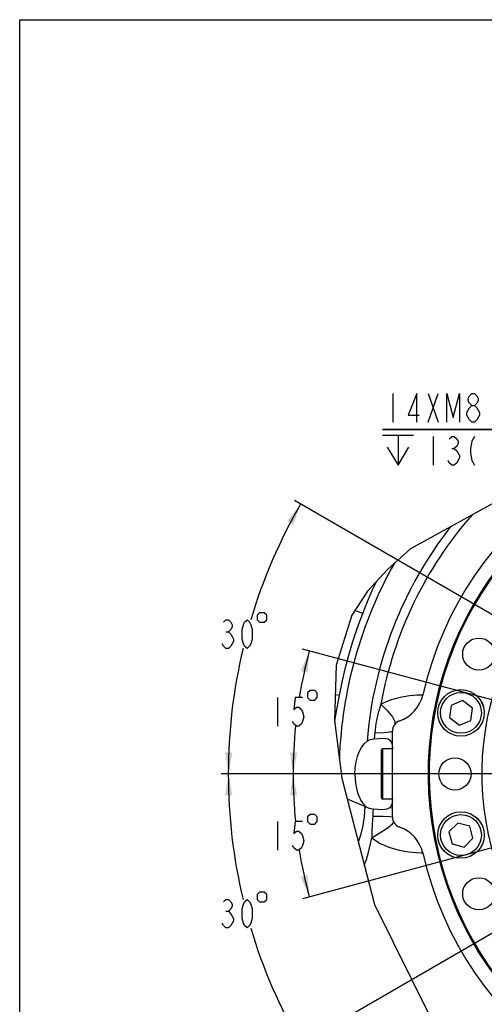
# Model space of a CAD drawing. Header units: millimetres. Extents: x 0 to 559, y 0 to 432.
# Tile 2 of 4: x 0 to 130, y 157 to 432. Entities that reach past the tile are written whole.
import ezdxf

# ---------------------------------------------------------------- set-up
doc = ezdxf.new("R2010")
doc.units = ezdxf.units.MM
doc.header["$LTSCALE"] = 30.734
doc.linetypes.add('CENTER', pattern=[0.6, 0.375, -0.075, 0.075, -0.075])
doc.layers.get('0').update_dxf_attribs({"linetype": 'CONTINUOUS'})
for name, color, linetype in [('304103000081DXF_CONTINUOUS_LINE', 7, 'CONTINUOUS'), ('304104000541_DXF_AXIS', 7, 'CONTINUOUS'), ('304104000541DXF_CONTINUOUS_LINE', 7, 'CONTINUOUS'), ('304301000002DXF_CONTINUOUS_LINE', 7, 'CONTINUOUS'), ('501023000260DXF_CONTINUOUS_LINE', 7, 'CONTINUOUS'), ('604006000004DXF_CONTINUOUS_LINE', 7, 'CONTINUOUS'), ('626001000001DXF_CONTINUOUS_LINE', 7, 'CONTINUOUS'), ('末端法兰_DXF_DIMENSION', 7, 'CONTINUOUS'), ('末端法兰_DXF_FORMAT', 7, 'CONTINUOUS')]:
    doc.layers.add(name, color=color, linetype=linetype)
doc.styles.get("Standard").update_dxf_attribs({"font": 'txt', "width": 0.7})
doc.dimstyles.new('DIMSTYLE_1', dxfattribs={"dimtxt": 8, "dimasz": 6, "dimexe": 2, "dimexo": 0, "dimgap": 4, "dimtad": 0, "dimtih": 1, "dimtoh": 1, "dimdec": 1, "dimdsep": 46, "dimtxsty": 'Standard', "dimblk": '_FILLED', "dimblk1": '_FILLED', "dimblk2": '_FILLED', "dimcen": 0.09, "dimclrt": 5, "dimazin": 2, "dimtp": 0.5, "dimtm": 0.5, "dimtfac": 1, "dimtdec": 65535, "dimtofl": 0, "dimtmove": 0, "dimatfit": 3, "dimldrblk": '_FILLED', "dimfxl": 0, "dimtolj": 1, "dimarcsym": 0})
doc.dimstyles.new('DIMSTYLE_2', dxfattribs={"dimtxt": 8, "dimasz": 6, "dimexe": 2, "dimexo": 0, "dimtad": 1, "dimdsep": 46, "dimtxsty": 'Standard', "dimblk": '_FILLED', "dimblk1": '_FILLED', "dimblk2": '_FILLED', "dimcen": 0.09, "dimclrt": 5, "dimazin": 2, "dimtp": 0.2, "dimtm": 0.2, "dimtfac": 1, "dimtmove": 0, "dimatfit": 2, "dimldrblk": '_FILLED', "dimfxl": 0, "dimtolj": 1, "dimarcsym": 0})

# ---------------------------------------------------------------- blocks, each defined once
blk = doc.blocks.new('_FILLED')
at = {"color": 0, "linetype": 'ByBlock'}
blk.add_solid([(0, 0), (-1, 0.167), (-1, -0.167)], dxfattribs=at)
blk = doc.blocks.new('*D4')
at = {"layer": '末端法兰_DXF_DIMENSION', "color": 2, "linetype": 'Continuous'}
for p, q in [((152.38, 317.31), (101.45, 317.31)), ((101.45, 317.31), (150.38, 317.31)), ((194.97, 274.12), (152.38, 317.31)), ((192.16, 276.97), (192.16, 276.97)), ((192.16, 276.97), (194.97, 274.12)), ((197.78, 271.27), (194.97, 274.12)), ((194.97, 274.12), (202.69, 266.29)), ((197.78, 271.27), (197.78, 271.27))]:
    blk.add_line(p, q, dxfattribs=at)
at = {"layer": '末端法兰_DXF_DIMENSION', "color": 2, "linetype": 'Continuous', "xscale": 6, "yscale": 6, "zscale": 6}
for p, rotation in [((192.16, 276.97), 314.594062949), ((197.78, 271.27), 134.594062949)]:
    blk.add_blockref('_FILLED', p, dxfattribs=dict(at, rotation=rotation))
blk = doc.blocks.new('*D7')
at = {"layer": '末端法兰_DXF_DIMENSION', "color": 2, "linetype": 'Continuous'}
for p, q in [((209.2, 220.99), (74.45, 220.99)), ((156.08, 206.76), (79.04, 186.12))]:
    blk.add_line(p, q, dxfattribs=at)
for start, end in [(180, 185.7619), (189.2451, 195)]:
    blk.add_arc((209.2, 220.99), 132.75, start, end, dxfattribs=at)
for points in [[(77.59, 215.02), (76.45, 220.99), (75.59, 214.97)], [(78.58, 192.23), (80.97, 186.63), (80.52, 192.7)]]:
    blk.add_solid(points, dxfattribs=at)
blk = doc.blocks.new('*D8')
at = {"layer": '末端法兰_DXF_DIMENSION', "color": 2, "linetype": 'Continuous'}
for p, q in [((156.08, 235.23), (79.04, 255.87)), ((209.2, 220.99), (74.45, 220.99))]:
    blk.add_line(p, q, dxfattribs=at)
for start, end in [(165, 170.7549), (174.2381, 180)]:
    blk.add_arc((209.2, 220.99), 132.75, start, end, dxfattribs=at)
for points in [[(80.52, 249.29), (80.97, 255.35), (78.58, 249.76)], [(75.59, 227.01), (76.45, 220.99), (77.59, 226.97)]]:
    blk.add_solid(points, dxfattribs=at)
blk = doc.blocks.new('*D9')
at = {"layer": '末端法兰_DXF_DIMENSION', "color": 2, "linetype": 'Continuous'}
for p, q in [((170.23, 243.49), (76.81, 297.43)), ((209.2, 220.99), (56.33, 220.99))]:
    blk.add_line(p, q, dxfattribs=at)
for start, end in [(150, 163.4213), (166.5671, 180)]:
    blk.add_arc((209.2, 220.99), 150.87, start, end, dxfattribs=at)
for points in [[(76.52, 290.69), (78.54, 296.43), (74.77, 291.66)], [(57.45, 227.01), (58.33, 220.99), (59.45, 226.97)]]:
    blk.add_solid(points, dxfattribs=at)
blk = doc.blocks.new('*D10')
at = {"layer": '末端法兰_DXF_DIMENSION', "color": 2, "linetype": 'Continuous'}
for p, q in [((209.2, 220.99), (56.33, 220.99)), ((168.5, 197.49), (76.81, 144.56))]:
    blk.add_line(p, q, dxfattribs=at)
for start, end in [(180, 193.4329), (196.5787, 210)]:
    blk.add_arc((209.2, 220.99), 150.87, start, end, dxfattribs=at)
for points in [[(59.45, 215.01), (58.33, 220.99), (57.45, 214.97)], [(74.77, 150.33), (78.54, 145.56), (76.52, 151.29)]]:
    blk.add_solid(points, dxfattribs=at)

msp = doc.modelspace()

# ---------------------------------------------------------------- linework, layer by layer
at = {"color": 2, "linetype": 'Continuous'}
for p, q in [((170.143, 317.475), (109.275, 283.902)), ((109.275, 283.902), (102.877, 278.183)), ((102.877, 278.183), (97.294, 272.061)), ((97.294, 272.061), (92.897, 265.388)), ((92.897, 265.388), (88.521, 251.418)), ((88.521, 251.418), (88.043, 235.938)), ((88.043, 235.938), (90.049, 219.815)), ((90.049, 219.815), (99.182, 184.469)), ((99.182, 184.469), (114.747, 153.133))]:
    msp.add_line(p, q, dxfattribs=at)
at = {"layer": '304103000081DXF_CONTINUOUS_LINE', "color": 9, "linetype": 'Continuous'}
for p, q in [((95.954, 265.808), (97.294, 269.177)), ((95.954, 265.808), (93.749, 266.681)), ((89.4, 242.924), (88.265, 243.132)), ((88.104, 235.449), (88.231, 236.37)), ((93.703, 220.993), (89.902, 220.993)), ((91.548, 214.013), (96.601, 211.92))]:
    msp.add_line(p, q, dxfattribs=at)
at = {"layer": '304103000081DXF_CONTINUOUS_LINE', "color": 7, "linetype": 'Continuous'}
for p, q in [((104.203, 208.993), (104.203, 232.993)), ((104.06, 212.506), (103.564, 211.6)), ((104.203, 213.864), (104.06, 212.506))]:
    msp.add_line(p, q, dxfattribs=at)
at = {"layer": '304103000081DXF_CONTINUOUS_LINE', "color": 9, "linetype": 'Continuous'}
for points in [[(97.294, 269.177), (98.561, 272.26), (99.633, 274.626)], [(89.4, 242.924), (90.136, 246.623), (91.006, 250.372), (92.015, 254.169), (93.171, 258.009), (94.481, 261.89), (95.954, 265.808)], [(88.231, 236.37), (88.771, 239.48), (89.4, 242.924)], [(112.691, 243.047), (112.263, 243.035), (111.006, 242.976), (109, 242.793), (106.425, 242.374), (103.629, 241.634), (101.005, 240.54)], [(101.005, 240.54), (100.112, 237.742), (99.558, 235.063), (99.265, 232.465)], [(101.006, 240.54), (102.88, 238.619), (104.223, 236.941), (104.912, 235.66), (104.883, 234.895)], [(99.265, 232.465), (99.211, 231.647), (99.162, 230.825)], [(99.265, 232.465), (101.894, 232.602), (103.608, 232.785), (104.203, 232.993)], [(94.677, 201.903), (94.722, 202.017), (95.455, 204.261), (96.036, 206.572), (96.451, 209.067), (96.641, 211.883)], [(98.705, 209.235), (98.556, 206.925), (98.465, 204.876), (98.458, 203.16)], [(98.704, 209.235), (101.615, 209.175), (103.534, 209.09), (104.203, 208.993)], [(98.798, 211.185), (98.762, 210.212), (98.705, 209.235)], [(103.564, 211.6), (104.042, 211.547), (104.203, 211.491)], [(98.458, 203.159), (101.018, 204.708), (103.02, 206.045), (104.249, 207.027), (104.574, 207.548)], [(96.353, 195.415), (96.929, 197.132), (97.52, 199.133), (98.03, 201.138), (98.458, 203.159)], [(98.458, 203.159), (100.576, 201.677), (103.217, 200.496), (106.098, 199.681), (108.794, 199.218), (110.908, 199.016), (112.237, 198.951), (112.691, 198.939)]]:
    msp.add_lwpolyline(points, dxfattribs=at)
at = {"layer": '304103000081DXF_CONTINUOUS_LINE', "color": 7, "linetype": 'Continuous'}
for points in [[(93.703, 220.992), (93.789, 222.7), (94.041, 224.344), (94.44, 225.863), (94.96, 227.218), (95.584, 228.397), (96.303, 229.394), (97.117, 230.19)], [(97.117, 230.19), (97.986, 230.611), (99.162, 230.825)], [(99.162, 230.825), (100.416, 230.945), (101.487, 230.993)], [(101.487, 230.993), (102.317, 230.942), (102.995, 230.77), (103.521, 230.449), (103.901, 229.94), (104.129, 229.193), (104.203, 228.155)], [(93.703, 220.993), (93.888, 218.299), (94.443, 215.758), (95.361, 213.556), (96.601, 211.92)], [(96.641, 211.883), (96.621, 211.901), (96.601, 211.92)], [(98.798, 211.185), (98.127, 211.276), (97.533, 211.416), (97.033, 211.615), (96.641, 211.883)], [(101.414, 210.993), (100.176, 211.053), (98.798, 211.185)], [(103.564, 211.6), (102.689, 211.129), (101.414, 210.993)]]:
    msp.add_lwpolyline(points, dxfattribs=at)
for centre, radius, start, end in [((209.203, 220.993), 99, 192.87175, 167.12825), ((102.942, 245.275), 10, 289.13323, 347.12825), ((107.203, 232.993), 3, 109.13323, 180), ((107.203, 208.993), 3, 180, 250.86677), ((102.942, 196.711), 10, 12.87175, 70.86677)]:
    msp.add_arc(centre, radius, start, end, dxfattribs=at)
at = {"layer": '304103000081DXF_CONTINUOUS_LINE', "color": 9, "linetype": 'Continuous'}
for radius, start, end in [(109.949, 138.78396, 169.75962), (112.463, 142.07098, 175.30918), (119.889, 150.58306, 178.03506)]:
    msp.add_arc((209.203, 220.993), radius, start, end, dxfattribs=at)
at = {"layer": '304104000541_DXF_AXIS', "color": 7, "linetype": 'CENTER'}
msp.add_line((162.203, 220.993), (75.315, 220.993), dxfattribs=at)
at = {"layer": '304104000541DXF_CONTINUOUS_LINE', "color": 7, "linetype": 'Continuous'}
msp.add_arc((209.203, 220.993), 80, 102.83857, 347.16143, dxfattribs=at)
at = {"layer": '304301000002DXF_CONTINUOUS_LINE', "color": 7, "linetype": 'Continuous'}
for centre in [(128.364, 254.478), (121.703, 220.993), (128.364, 187.508)]:
    msp.add_circle(centre, 4.5, dxfattribs=at)
for radius, start, end in [(95, 106.88946, 73.11054), (94.7, 107.4057, 72.5943)]:
    msp.add_arc((209.203, 220.993), radius, start, end, dxfattribs=at)
at = {"layer": '501023000260DXF_CONTINUOUS_LINE', "color": 7, "linetype": 'Continuous'}
for p, q in [((120.636, 240.172), (120.184, 236.738)), ((123.837, 241.498), (120.636, 240.172)), ((126.585, 239.389), (123.837, 241.498)), ((120.184, 236.738), (122.932, 234.629)), ((126.133, 235.955), (126.585, 239.389)), ((122.932, 234.629), (126.133, 235.955)), ((122.488, 207.269), (120.039, 204.819)), ((125.834, 206.372), (122.488, 207.269)), ((120.039, 204.819), (120.935, 201.473)), ((126.731, 203.026), (125.834, 206.372)), ((120.935, 201.473), (124.281, 200.577)), ((124.281, 200.577), (126.731, 203.026))]:
    msp.add_line(p, q, dxfattribs=at)
for centre in [(123.385, 238.063), (123.385, 203.923)]:
    msp.add_circle(centre, 6.5, dxfattribs=at)
at = {"layer": '501023000260DXF_CONTINUOUS_LINE', "color": 9, "linetype": 'Continuous'}
for centre in [(123.385, 238.063), (123.385, 203.923)]:
    msp.add_circle(centre, 5.7, dxfattribs=at)
at = {"layer": '604006000004DXF_CONTINUOUS_LINE', "color": 7, "linetype": 'Continuous'}
for centre, start, end in [((123.385, 238.063), 16.75697, 28.25561), ((123.385, 203.923), 39.25697, 50.75561), ((123.385, 203.923), 219.25697, 225)]:
    msp.add_arc(centre, 6.5, start, end, dxfattribs=at)
at = {"layer": '626001000001DXF_CONTINUOUS_LINE', "color": 7, "linetype": 'Continuous'}
for p, q in [((101.203, 214.293), (101.203, 227.693)), ((104.203, 227.993), (101.503, 227.993)), ((104.203, 213.993), (101.503, 213.993))]:
    msp.add_line(p, q, dxfattribs=at)
at = {"layer": '626001000001DXF_CONTINUOUS_LINE', "color": 9, "linetype": 'Continuous'}
msp.add_line((101.503, 213.993), (101.503, 227.993), dxfattribs=at)
at = {"layer": '626001000001DXF_CONTINUOUS_LINE', "color": 7, "linetype": 'Continuous'}
for centre, start, end in [((101.503, 227.693), 90, 180), ((101.503, 214.293), 180, 270)]:
    msp.add_arc(centre, 0.3, start, end, dxfattribs=at)
at = {"layer": '末端法兰_DXF_DIMENSION', "color": 5, "linetype": 'Continuous'}
for p, q in [((104.383, 327.31), (104.383, 319.31)), ((114.183, 319.31), (116.983, 327.31)), ((114.183, 327.31), (116.983, 319.31)), ((101.45, 315.643), (110.117, 315.643)), ((105.783, 315.643), (105.783, 307.31)), ((115.583, 315.31), (115.583, 307.31)), ((120.833, 311.976), (121.533, 311.976)), ((57.656, 260.708), (58.356, 260.708)), ((72.12, 242.321), (72.12, 234.321)), ((72.12, 207.665), (72.12, 199.665)), ((57.656, 182.611), (58.356, 182.611))]:
    msp.add_line(p, q, dxfattribs=at)
for points in [[(111.033, 319.31), (111.033, 327.31), (108.583, 321.31), (111.733, 321.31)], [(119.433, 319.31), (119.433, 327.31), (121.183, 320.643), (122.933, 327.31), (122.933, 319.31)], [(126.433, 323.976), (125.733, 324.643), (125.383, 325.31), (125.383, 325.976), (125.733, 326.643), (126.433, 327.31), (127.133, 327.31), (127.833, 326.643), (128.183, 325.976), (128.183, 325.31), (127.833, 324.643), (127.133, 323.976)], [(126.433, 319.31), (125.733, 319.976), (125.383, 320.643), (125.033, 321.31), (125.033, 321.976), (125.383, 322.643), (125.733, 323.31), (126.433, 323.976), (127.133, 323.976), (127.833, 323.31), (128.183, 322.643), (128.533, 321.976), (128.533, 321.31), (128.183, 320.643), (127.833, 319.976), (127.133, 319.31), (126.433, 319.31)], [(120.133, 314.643), (120.833, 315.31), (121.533, 315.31), (122.233, 314.643), (122.583, 313.976), (122.583, 313.31), (122.233, 312.643), (121.533, 311.976), (122.233, 311.31)], [(127.133, 315.31), (126.433, 313.976), (126.083, 311.976), (126.083, 310.643), (126.433, 308.643), (127.133, 307.31)], [(102.783, 312.31), (105.783, 307.31), (108.783, 312.31)], [(122.233, 311.31), (122.933, 309.976), (122.933, 309.31), (122.233, 307.976)], [(122.233, 307.976), (121.533, 307.31), (120.833, 307.31), (120.133, 307.976), (119.783, 308.643)], [(66.406, 265.375), (66.406, 264.041), (67.073, 263.375), (68.406, 263.375), (69.073, 264.041), (69.073, 265.375), (68.406, 266.041), (67.073, 266.041), (66.406, 265.375)], [(56.956, 263.375), (57.656, 264.041), (58.356, 264.041), (59.056, 263.375), (59.406, 262.708), (59.406, 262.041), (59.056, 261.375), (58.356, 260.708), (59.056, 260.041), (59.406, 259.375), (59.756, 258.708), (59.756, 258.041), (59.056, 256.708)], [(63.606, 256.041), (62.906, 256.708), (62.556, 257.375), (62.206, 258.708), (62.206, 261.375), (62.556, 262.708), (62.906, 263.375), (63.606, 264.041), (64.306, 263.375), (64.656, 262.708), (65.006, 261.375), (65.006, 258.708), (64.656, 257.375), (64.306, 256.708), (63.606, 256.041)], [(59.056, 256.708), (58.356, 256.041), (57.656, 256.041), (56.956, 256.708), (56.606, 257.375)], [(79.12, 242.321), (77.02, 242.321), (76.67, 238.987), (77.37, 239.654), (78.07, 239.654), (78.77, 238.987), (79.12, 238.321), (79.47, 236.987), (79.12, 235.654), (78.77, 234.987), (78.07, 234.321), (77.37, 234.321), (76.67, 234.987), (76.32, 235.654)], [(80.52, 243.654), (80.52, 242.321), (81.187, 241.654), (82.52, 241.654), (83.187, 242.321), (83.187, 243.654), (82.52, 244.321), (81.187, 244.321), (80.52, 243.654)], [(80.52, 208.999), (80.52, 207.665), (81.187, 206.999), (82.52, 206.999), (83.187, 207.665), (83.187, 208.999), (82.52, 209.665), (81.187, 209.665), (80.52, 208.999)], [(79.12, 207.665), (77.02, 207.665), (76.67, 204.332), (77.37, 204.999), (78.07, 204.999), (78.77, 204.332), (79.12, 203.665), (79.47, 202.332), (79.12, 200.999), (78.77, 200.332), (78.07, 199.665), (77.37, 199.665), (76.67, 200.332), (76.32, 200.999)], [(66.406, 187.278), (66.406, 185.945), (67.073, 185.278), (68.406, 185.278), (69.073, 185.945), (69.073, 187.278), (68.406, 187.945), (67.073, 187.945), (66.406, 187.278)], [(56.956, 185.278), (57.656, 185.945), (58.356, 185.945), (59.056, 185.278), (59.406, 184.611), (59.406, 183.945), (59.056, 183.278), (58.356, 182.611), (59.056, 181.945)], [(63.606, 177.945), (62.906, 178.611), (62.556, 179.278), (62.206, 180.611), (62.206, 183.278), (62.556, 184.611), (62.906, 185.278), (63.606, 185.945), (64.306, 185.278), (64.656, 184.611), (65.006, 183.278), (65.006, 180.611), (64.656, 179.278), (64.306, 178.611), (63.606, 177.945)], [(59.056, 181.945), (59.756, 180.611), (59.756, 179.945)], [(59.756, 179.945), (59.056, 178.611), (58.356, 177.945), (57.656, 177.945), (56.956, 178.611), (56.606, 179.278)]]:
    msp.add_lwpolyline(points, dxfattribs=at)
at = {"layer": '末端法兰_DXF_FORMAT', "color": 7, "linetype": 'Continuous'}
for p, q in [((0, 0), (0, 431.8)), ((0, 431.8), (558.8, 431.8))]:
    msp.add_line(p, q, dxfattribs=at)

# ---------------------------------------------------------------- dimensions: what is measured, and where the dimension line sits
at = {"layer": '末端法兰_DXF_DIMENSION', "color": 2, "linetype": 'Continuous'}
dim = msp.add_diameter_dim_2p(p1=(192.16, 276.967), p2=(197.777, 271.271), text='14XM<>-7H\\P{\\fgdt;x}13(螺纹)', dimstyle='DIMSTYLE_2', override={"dimtih": 1, "dimtoh": 1, "dimpost": '<>'}, dxfattribs=at)
dim.commit()
dim.dimension.update_dxf_attribs({"geometry": '*D4', "text_midpoint": (101.583, 319.31), "dimtype": 163})
for base, line1, line2, picture, middle in [((63.4727, 260.0414), ((171.5387, 242.7387), (170.2321, 243.493)), ((210.712, 220.993), (209.2033, 220.993)), '*D9', (55.206, 256.0414)), ((77.5865, 238.3207), ((157.3597, 234.8845), (156.0774, 235.2281)), ((210.5308, 220.993), (209.2033, 220.993)), '*D8', (69.3199, 234.3207)), ((63.4727, 181.9446), ((210.712, 220.993), (209.2033, 220.993)), ((169.8067, 198.2474), (168.5001, 197.493)), '*D10', (55.206, 177.9446)), ((77.5865, 203.6653), ((210.5308, 220.993), (209.2033, 220.993)), ((157.3597, 207.1016), (156.0774, 206.758)), '*D7', (69.3199, 199.6653))]:
    dim = msp.add_angular_dim_2l(base=base, line1=line1, line2=line2, dimstyle='DIMSTYLE_1', dxfattribs=at)
    dim.commit()
    dim.dimension.update_dxf_attribs({"geometry": picture, "text_midpoint": middle, "dimtype": 162})

doc.saveas('drawing.dxf')
